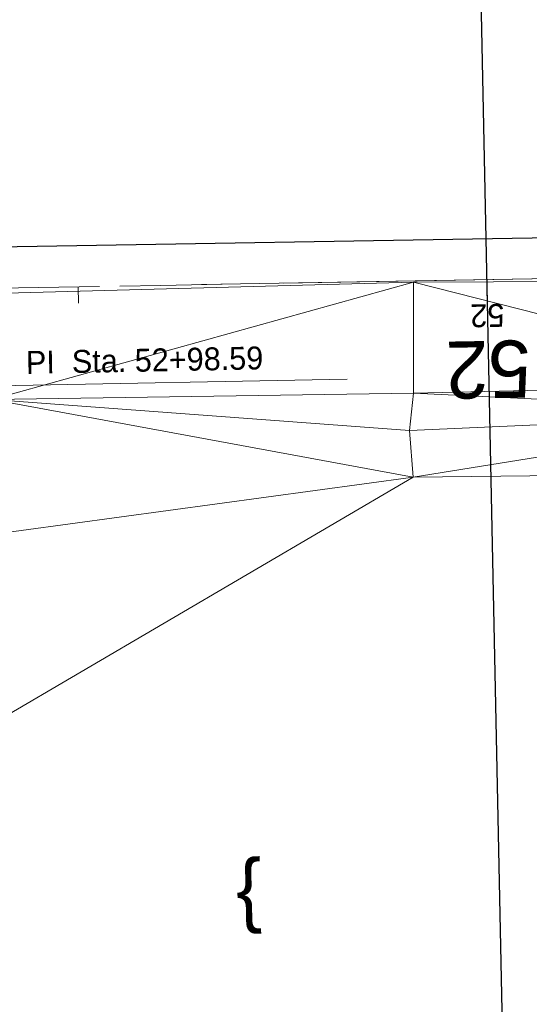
# Model space of a CAD drawing. Extents: x 2399984 to 2508823, y 556481 to 592637.
# Tile 53 of 158: x 2443578 to 2443641, y 558212 to 558332. Entities that reach past the tile are written whole.
import ezdxf
from ezdxf.enums import TextEntityAlignment as Align

# ---------------------------------------------------------------- set-up
doc = ezdxf.new("R2010")
doc.units = 0
doc.header["$MEASUREMENT"] = 0
doc.linetypes.add('cl20', pattern=[100, 5, -5, 80, -5, 5])
doc.linetypes.add('cl50', pattern=[100, 7.5, -7.5, 70, -7.5, 7.5])
for name, color, linetype, lineweight in [('DT_X_Triangles', 91, 'Continuous', 0), ('DV_X_Text', 7, 'Continuous', 0), ('GE_P_CL_20', 7, 'cl20', 13), ('GE_P_CL_50', 7, 'cl50', 13), ('RW_X_CL_20', 6, 'cl20', 0)]:
    doc.layers.add(name, color=color, linetype=linetype, lineweight=lineweight)
doc.layers.add('SC_Scratch1', color=7, linetype='Continuous', lineweight=0, plot=False)
doc.layers.add('SC_Scratch2', color=7, linetype='Continuous', lineweight=0, plot=False)
doc.styles.add('Slanted-Normal LS 0.50', font='font31.shx', dxfattribs={"height": 0.14})
doc.styles.add('Style-font31', font='font31.shx')

msp = doc.modelspace()

# ---------------------------------------------------------------- linework, layer by layer
at = {"layer": 'GE_P_CL_20'}
msp.add_line((2443880.42, 558304.89), (2443548.79, 558299.13), dxfattribs=at)
at = {"layer": 'GE_P_CL_20', "linetype": 'Continuous'}
for p, q in [((2443635.34, 558300.64), (2443635.37, 558298.64)), ((2443585.34, 558299.77), (2443585.38, 558297.77)), ((2443550.03, 558287.13), (2443618.26, 558288.47))]:
    msp.add_line(p, q, dxfattribs=at)
at = {"layer": 'GE_P_CL_50'}
msp.add_line((2443880.42, 558304.89), (2443548.79, 558299.13), dxfattribs=at)
at = {"layer": 'GE_P_CL_50', "linetype": 'Continuous'}
msp.add_line((2443635.34, 558300.64), (2443635.42, 558295.64), dxfattribs=at)
at = {"layer": 'RW_X_CL_20'}
msp.add_line((2443880.42, 558304.89), (2443548.79, 558299.13), dxfattribs=at)
at = {"layer": 'SC_Scratch1', "color": 4, "lineweight": 30}
msp.add_line((2443631.99, 558461.17), (2443640.54, 558050.7), dxfattribs=at)
at = {"layer": 'SC_Scratch2', "color": 4, "linetype": 'Continuous', "lineweight": 30}
msp.add_line((2443880.33, 558309.89), (2443548.7, 558304.13), dxfattribs=at)

# ---------------------------------------------------------------- texts
at = {"layer": 'DV_X_Text', "style": 'Slanted-Normal LS 0.50'}
msp.add_text('}', height=7, rotation=181.1936, dxfattribs=at).set_placement((2443606.26, 558224.46), align=Align.MIDDLE_CENTER)
at = {"layer": 'GE_P_CL_20', "linetype": 'Continuous', "style": 'Style-font31'}
msp.add_text('52', height=2.8, rotation=180.9957, dxfattribs=at).set_placement((2443635.39, 558297.64), align=Align.CENTER)
msp.add_text('PI  Sta. 52+98.59', height=2.8, rotation=1.131, dxfattribs=at).set_placement((2443578.99, 558289.1))
at = {"layer": 'GE_P_CL_50', "linetype": 'Continuous', "style": 'Style-font31'}
msp.add_text('52', height=7, rotation=180.9957, dxfattribs=at).set_placement((2443635.47, 558293.14), align=Align.CENTER)

# ---------------------------------------------------------------- meshes
at = {"layer": 'DT_X_Triangles'}
mesh = msp.add_polyface(dxfattribs=at)
corners = [(2443534.9, 558222.88), (2443566.34, 558268.31), (2443626.33, 558276.46), (2443563.08, 558298.45), (2443573.48, 558298.89), (2443571.19, 558285.43), (2443568.38, 558284.13), (2443565.99, 558282.16), (2443566.58, 558282.75), (2443567.17, 558273.74), (2443574.81, 558285.97), (2443573.62, 558285.4), (2443574.24, 558285.96), (2443626.36, 558300.35), (2443626.4, 558286.76), (2443625.9, 558282.18), (2443675.53, 558284.4), (2443676.34, 558277.03), (2443675.31, 558300.54), (2443675.34, 558287.9), (2443726.65, 558301.56), (2443726.46, 558288.15), (2443726.37, 558283.88), (2443726.47, 558281.57), (2443726.64, 558278.3), (2443749.75, 558284.56), (2443749.58, 558281.98), (2443750.32, 558288.65), (2443749.21, 558278.46), (2443750.15, 558302.14), (2443771.24, 558282.65), (2443770.47, 558288.95), (2443769.59, 558302.19)]
mesh.append_faces([[corners[k] for k in face] for face in [(0, 1, 2), (3, 4, 5), (3, 5, 6), (7, 8, 6), (7, 6, 9), (1, 9, 10), (1, 10, 2), (9, 6, 11), (9, 11, 10), (6, 5, 11), (5, 12, 11), (5, 4, 12), (4, 13, 10), (4, 10, 12), (11, 12, 10), (10, 13, 14), (10, 14, 15), (10, 15, 2), (15, 14, 16), (15, 16, 2), (2, 16, 17), (13, 18, 19), (13, 19, 14), (14, 19, 16), (18, 20, 21), (18, 21, 19), (19, 22, 16), (19, 21, 22), (16, 23, 17), (16, 22, 23), (17, 23, 24), (22, 25, 26), (22, 26, 23), (22, 21, 25), (21, 27, 25), (21, 20, 27), (23, 28, 24), (23, 26, 28), (20, 29, 27), (28, 26, 30), (25, 27, 31), (29, 32, 27)]])

doc.saveas('drawing.dxf')
